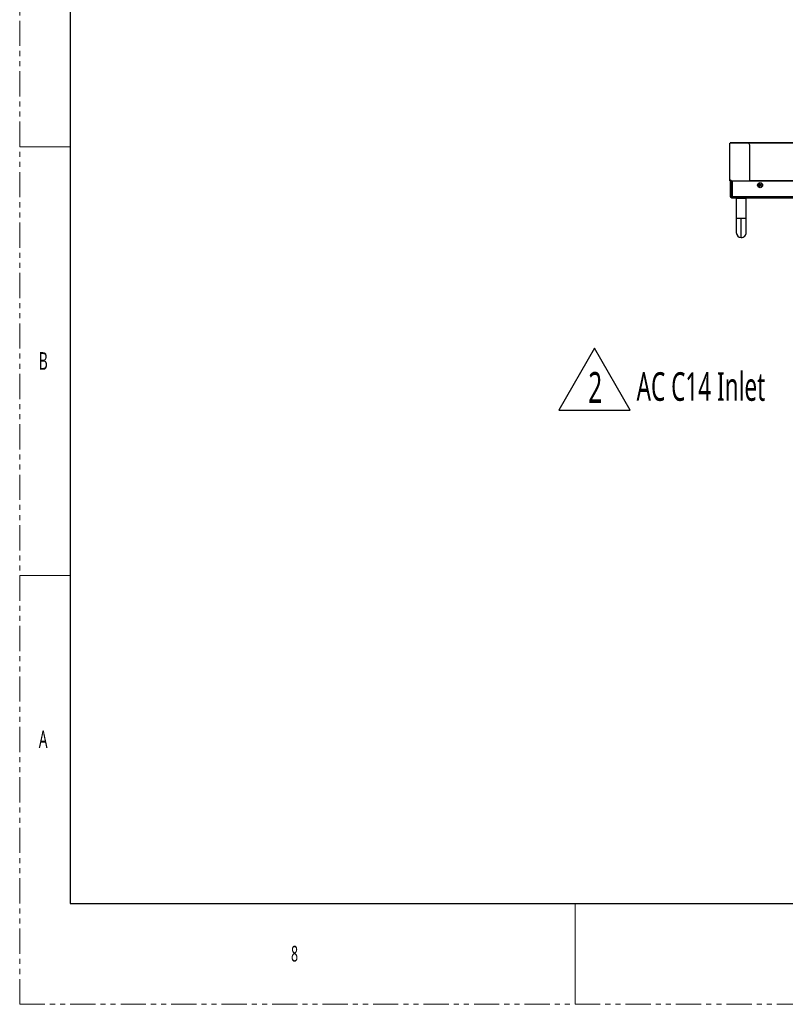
# Model space of a CAD drawing. Header units: millimetres. Extents: x 0 to 1118, y 0 to 864.
# Tile 1 of 69: x 0 to 193, y 0 to 248. Entities that reach past the tile are written whole.
import ezdxf

# ---------------------------------------------------------------- set-up
doc = ezdxf.new("R2010")
doc.units = ezdxf.units.MM
doc.linetypes.add('PHANTOM', pattern=[12.7, 6.35, -1.27, 1.27, -1.27, 1.27, -1.27])
doc.styles.add('SLDTEXTSTYLE0', font='meiryo.ttc', dxfattribs={"width": 0.605})
doc.styles.add('SLDTEXTSTYLE1', font='meiryo.ttc', dxfattribs={"width": 0.6})

# ---------------------------------------------------------------- blocks, each defined once
blk = doc.blocks.new('Note')
blk.add_lwpolyline([(9, 15.59), (0, 0), (18, 0)], close=True)
at = {"insert": (7.45, 9.61), "char_height": 7.761, "width": 8.3558, "attachment_point": 1, "style": 'SLDTEXTSTYLE0'}
blk.add_mtext('{2}', dxfattribs=at)

msp = doc.modelspace()

# ---------------------------------------------------------------- linework, layer by layer
at = {"color": 7, "linetype": 'PHANTOM', "lineweight": 0}
for q in [(0, 863.6), (1117.6, 0)]:
    msp.add_line((0, 0), q, dxfattribs=at)
at = {"color": 7, "linetype": 'Continuous', "lineweight": 30}
for p, q in [((12.7, 838.2), (12.7, 25.4)), ((178.6329, 216.7736), (178.6329, 216.8486)), ((178.6529, 216.8486), (178.6329, 216.8486)), ((178.6329, 207.5736), (178.6329, 216.7736)), ((178.6529, 216.8486), (178.6529, 216.7736)), ((178.6704, 216.8486), (178.6529, 216.8486)), ((178.7277, 216.8486), (178.6531, 216.7739)), ((178.6531, 207.5736), (178.6531, 216.7739)), ((178.6704, 216.7912), (178.6704, 216.8486)), ((183.4027, 216.7986), (178.7277, 216.8486)), ((178.7354, 216.8986), (178.7354, 216.8611)), ((481.2879, 216.8986), (178.7354, 216.8986)), ((481.2879, 216.8611), (178.7354, 216.8611)), ((182.4866, 216.8486), (182.4866, 216.8084)), ((477.5366, 216.8486), (182.4866, 216.8486)), ((183.6527, 216.3486), (183.4027, 216.7986)), ((183.6527, 207.3736), (183.6527, 216.3486)), ((178.6329, 207.5736), (178.6529, 207.5736)), ((178.6329, 207.3736), (178.6529, 207.3736)), ((178.6531, 207.5736), (178.6531, 207.5736)), ((178.6729, 207.3336), (178.6729, 207.3536)), ((178.7915, 207.3536), (178.6729, 207.3536)), ((178.7915, 207.3336), (178.6729, 207.3336)), ((178.7915, 207.3536), (178.7915, 207.3336)), ((178.9658, 207.3536), (178.7915, 207.3536)), ((178.9671, 207.3336), (178.7915, 207.3336)), ((178.8351, 207.3561), (178.9657, 207.3561)), ((178.8516, 203.3236), (178.8516, 207.3336)), ((178.969, 207.3736), (183.6527, 207.3736)), ((178.982, 207.3336), (183.6527, 207.3336)), ((179.1016, 203.3236), (179.1016, 207.3336)), ((179.2784, 206.7986), (179.1766, 206.7986)), ((179.2784, 207.3336), (179.2784, 203.3236)), ((183.6527, 207.3736), (307.3379, 207.3736)), ((307.3366, 207.3386), (183.6527, 207.3386)), ((186.5457, 206.1236), (185.9626, 206.1236)), ((186.5348, 206.3736), (185.9735, 206.3736)), ((179.1016, 203.3236), (178.8516, 203.3236)), ((179.1016, 203.0736), (179.1016, 203.3236)), ((179.1016, 203.3236), (179.2784, 203.3236)), ((179.1766, 205.6736), (179.2784, 205.6736)), ((480.7299, 203.3236), (179.2784, 203.3236)), ((179.1016, 203.0736), (480.9066, 203.0736)), ((180.4016, 203.0736), (180.2766, 202.9486)), ((180.2766, 202.9486), (180.2766, 197.8236)), ((180.2766, 202.9486), (181.5266, 202.9486)), ((181.5266, 202.9486), (182.7766, 202.9486)), ((182.7766, 202.9486), (182.6516, 203.0736)), ((182.7766, 197.8236), (182.7766, 202.9486)), ((181.5266, 193.0736), (181.5266, 197.8236)), ((12.7, 25.4), (1104.9, 25.4))]:
    msp.add_line(p, q, dxfattribs=at)
at = {"color": 7, "linetype": 'Continuous', "lineweight": 0}
for p, q in [((0, 215.9), (12.7, 215.9)), ((0, 107.95), (12.7, 107.95)), ((139.7, 25.4), (139.7, 0))]:
    msp.add_line(p, q, dxfattribs=at)
at = {"color": 8, "linetype": 'Continuous', "lineweight": 30}
for p, q in [((179.1766, 206.7986), (179.1766, 205.6736)), ((181.5266, 197.8236), (180.2766, 197.8236)), ((182.7766, 197.8236), (181.5266, 197.8236))]:
    msp.add_line(p, q, dxfattribs=at)
at = {"color": 7, "linetype": 'Continuous', "lineweight": 30}
for radius in [0.6375, 0.3125]:
    msp.add_circle((186.2541, 206.2361), radius, dxfattribs=at)
for centre, radius, start, end in [((179.1766, 206.8736), 0.075, 180, 270), ((179.1766, 205.5986), 0.075, 90, 180), ((181.5266, 194.3236), 1.25, 180.018976, 270), ((181.5266, 194.3236), 1.25, 270, 0.019558)]:
    msp.add_arc(centre, radius, start, end, dxfattribs=at)
for points in [[(178.6531, 216.7739), (178.6505, 216.7739), (178.6452, 216.7738), (178.6385, 216.7737), (178.6338, 216.7737), (178.6332, 216.7736), (178.6329, 216.7736)], [(178.6529, 216.7736), (178.6529, 216.7736), (178.6529, 216.7737), (178.6529, 216.7737), (178.653, 216.7738), (178.6531, 216.7739), (178.6531, 216.7739)], [(178.6329, 207.5736), (178.6332, 207.5736), (178.6338, 207.5736), (178.6385, 207.5736), (178.6452, 207.5736), (178.6505, 207.5736), (178.6531, 207.5736)], [(178.6329, 207.3736), (178.6329, 207.4021), (178.6329, 207.4593), (178.6329, 207.5228), (178.6329, 207.5655), (178.6329, 207.5709), (178.6329, 207.5736)], [(178.6529, 207.5736), (178.6529, 207.5709), (178.6529, 207.5655), (178.6529, 207.5228), (178.6529, 207.4593), (178.6529, 207.4021), (178.6529, 207.3736)], [(178.6531, 207.5736), (178.686, 207.5708), (178.7518, 207.5654), (178.8422, 207.5227), (178.9194, 207.4593), (178.9524, 207.4021), (178.969, 207.3736)], [(178.6704, 207.3736), (178.6706, 207.3713), (178.6712, 207.3667), (178.6752, 207.3609), (178.681, 207.3568), (178.6856, 207.3563), (178.6879, 207.3561)], [(182.4866, 207.3536), (182.4866, 207.3539), (182.4866, 207.3545), (182.4866, 207.3591), (182.4866, 207.3657), (182.4866, 207.3709), (182.4866, 207.3736)], [(183.6527, 207.3336), (183.6527, 207.3342), (183.6527, 207.3354), (183.6527, 207.3446), (183.6527, 207.3578), (183.6527, 207.3683), (183.6527, 207.3736)], [(179.1016, 203.0736), (179.0689, 203.0773), (179.0033, 203.0848), (178.9207, 203.1426), (178.8629, 203.2253), (178.8554, 203.2908), (178.8516, 203.3236)], [(179.2784, 203.3236), (179.2637, 203.2908), (179.2342, 203.2253), (179.19, 203.1426), (179.1458, 203.0848), (179.1164, 203.0773), (179.1016, 203.0736)]]:
    msp.add_open_spline(points, degree=3, dxfattribs=at)
for points, knots in [([(178.6729, 207.3336), (178.6676, 207.3342), (178.6569, 207.3354), (178.6437, 207.3448), (178.6346, 207.358), (178.6335, 207.3684), (178.6329, 207.3736)], [0, 0, 0, 0, 0.2526915, 0.50355802, 0.75264528, 1, 1, 1, 1]), ([(178.6531, 207.5736), (178.6531, 207.5736), (178.6531, 207.5736), (178.6531, 207.5736), (178.6531, 207.5736), (178.653, 207.5736), (178.653, 207.5736), (178.6529, 207.5736), (178.6529, 207.5736), (178.6529, 207.5736), (178.6529, 207.5736)], [0, 0, 0, 0, 0.00933305, 0.02578348, 0.08002223, 0.27320168, 0.41259181, 0.58024607, 0.77608121, 1, 1, 1, 1]), ([(178.6729, 207.3536), (178.6702, 207.3539), (178.6649, 207.3545), (178.6583, 207.3592), (178.6537, 207.3658), (178.6532, 207.371), (178.6529, 207.3736)], [0, 0, 0, 0, 0.24999052, 0.49988877, 0.74984266, 1, 1, 1, 1]), ([(178.969, 207.3736), (178.9702, 207.3684), (178.9726, 207.358), (178.9759, 207.3448), (178.9791, 207.3354), (178.9811, 207.3342), (178.982, 207.3336)], [0, 0, 0, 0, 0.2473547, 0.49644195, 0.74730849, 1, 1, 1, 1]), ([(178.982, 207.3536), (178.9811, 207.3539), (178.9791, 207.3545), (178.9759, 207.3592), (178.9726, 207.3658), (178.9702, 207.371), (178.969, 207.3736)], [0, 0, 0, 0, 0.24999062, 0.49988891, 0.74984276, 1, 1, 1, 1]), ([(180.2766, 197.8236), (180.2766, 197.6817), (180.2766, 197.3706), (180.2766, 196.8699), (180.2766, 196.3107), (180.2766, 195.7251), (180.2766, 195.165), (180.2766, 194.7024), (180.2766, 194.3846), (180.2766, 194.3439), (180.2766, 194.3236)], [0, 0, 0, 0, 0.077518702, 0.169933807, 0.277985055, 0.401598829, 0.539401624, 0.688355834, 0.843789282, 1, 1, 1, 1]), ([(182.7766, 194.3236), (182.7766, 194.3376), (182.7766, 194.3662), (182.7766, 194.5986), (182.7766, 194.966), (182.7766, 195.457), (182.7766, 196.028), (182.7766, 196.6351), (182.7766, 197.2377), (182.7766, 197.6341), (182.7766, 197.8236)], [0, 0, 0, 0, 0.12967237, 0.26373412, 0.3991918, 0.53285586, 0.66176487, 0.78353816, 0.89656274, 1, 1, 1, 1])]:
    msp.add_open_spline(points, degree=3, knots=knots, dxfattribs=at)

# ---------------------------------------------------------------- block references
msp.add_blockref('Note', (135.5924, 149.5889))

# ---------------------------------------------------------------- texts
at = {"color": 7, "linetype": 'Continuous', "lineweight": 0, "attachment_point": 1, "style": 'SLDTEXTSTYLE1'}
for s, insert, char_height in [('B', (4.7942, 164.1977), 4.445), ('A', (4.7942, 68.9477), 4.445), ('8', (68.2625, 14.7292), 3.9688)]:
    msp.add_mtext(s, dxfattribs=dict(at, insert=insert, char_height=char_height))
at = {"insert": (155.1904, 159.1455), "char_height": 7.2, "width": 89.35406, "attachment_point": 1, "line_spacing_factor": 0.556621, "style": 'SLDTEXTSTYLE0'}
msp.add_mtext('{AC C14 Inlet}', dxfattribs=at)

doc.saveas('drawing.dxf')
